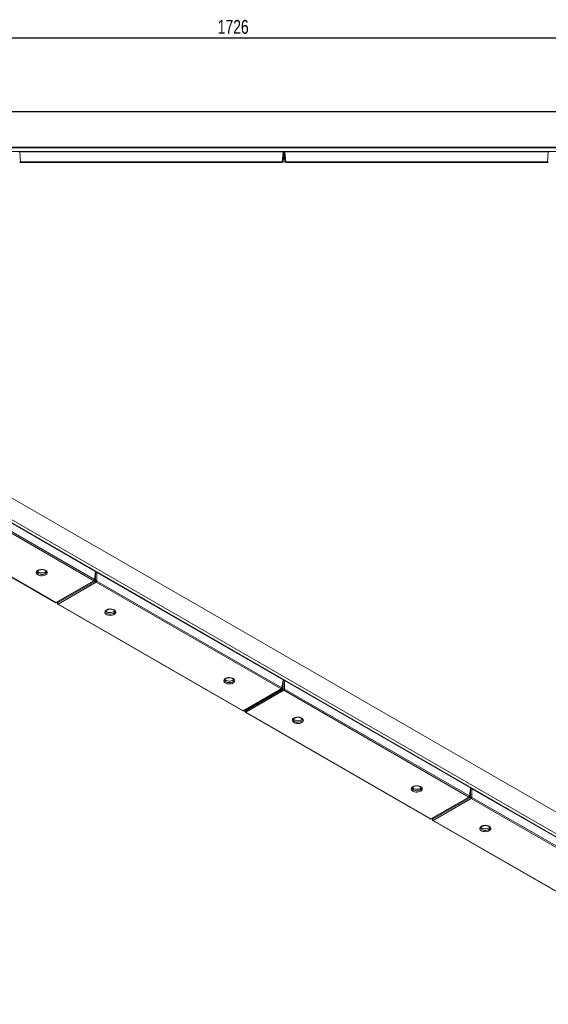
# Model space of a CAD drawing. Header units: millimetres. Extents: x 14 to 402, y 54 to 274.
# Tile 4 of 6: x 172 to 287, y 61 to 274. Entities that reach past the tile are written whole.
import ezdxf

# ---------------------------------------------------------------- set-up
doc = ezdxf.new("R2010")
doc.units = ezdxf.units.MM
doc.layers.add('SLD-0', color=179, linetype='Continuous')
doc.styles.add('SLDTEXTSTYLE0', font='TXT', dxfattribs={"width": 0.75})
doc.dimstyles.new('SLDDIMSTYLE1', dxfattribs={"dimtxt": 3, "dimasz": 3.302, "dimexe": 0, "dimexo": 0.0625, "dimgap": 0.75, "dimtad": 1, "dimdec": 1, "dimlfac": 5, "dimrnd": 1e-09, "dimzin": 12, "dimdsep": 46, "dimtxsty": 'SLDTEXTSTYLE0', "dimsah": 1, "dimcen": 0.09, "dimadec": 0, "dimazin": 3, "dimtfac": 1, "dimtdec": 1, "dimtofl": 0, "dimtmove": 0, "dimatfit": 3, "dimfxl": 0, "dimfrac": 2, "dimtolj": 1, "dimtzin": 12, "dimarcsym": 0})

# ---------------------------------------------------------------- blocks, each defined once
blk = doc.blocks.new('_D_3')
at = {"layer": 'SLD-0'}
for p, q in [((57.11, 255), (57.11, 270.97)), ((402.31, 255), (402.31, 270.97)), ((57.11, 269.97), (402.31, 269.97))]:
    blk.add_line(p, q, dxfattribs=at)
for points in [[(57.11, 269.97), (60.41, 269.46), (60.41, 270.48)], [(402.31, 269.97), (399.01, 270.48), (399.01, 269.46)]]:
    blk.add_solid(points, dxfattribs=at)
at = {"layer": 'SLD-0', "insert": (215.37, 273.84), "char_height": 3, "attachment_point": 1, "style": 'SLDTEXTSTYLE0'}
blk.add_mtext('1726', dxfattribs=at)

msp = doc.modelspace()

# ---------------------------------------------------------------- linework, layer by layer
at = {"color": 8, "linetype": 'Continuous', "lineweight": 15}
for p, q in [((71.428, 253.902), (388.065, 253.902)), ((340.115, 72.487), (116.268, 201.711)), ((188.933, 152.282), (188.933, 153.852)), ((189.022, 154.192), (188.987, 154.211)), ((180.674, 147.762), (180.709, 147.534)), ((229.521, 128.851), (229.521, 130.421)), ((229.61, 130.761), (229.575, 130.781)), ((221.262, 124.331), (221.297, 124.103)), ((270.109, 105.42), (270.109, 106.99)), ((270.198, 107.33), (270.163, 107.35)), ((261.85, 100.9), (261.884, 100.672))]:
    msp.add_line(p, q, dxfattribs=at)
at = {"color": 7, "linetype": 'Continuous', "lineweight": 15}
for p, q in [((71.498, 254.002), (388.059, 254.002)), ((57.509, 246.242), (401.909, 246.242)), ((401.909, 246.142), (57.509, 246.142)), ((57.509, 245.342), (401.909, 245.342)), ((172.508, 245.242), (172.282, 245.242)), ((172.508, 245.242), (172.693, 243.124)), ((229.509, 245.242), (172.508, 245.242)), ((229.324, 243.124), (229.509, 245.242)), ((229.509, 245.242), (229.682, 245.242)), ((229.709, 245.242), (229.523, 243.124)), ((229.908, 245.242), (229.682, 245.242)), ((229.894, 243.124), (229.709, 245.242)), ((229.908, 245.242), (230.093, 243.124)), ((286.909, 245.242), (229.908, 245.242)), ((286.724, 243.124), (286.909, 245.242)), ((286.909, 245.242), (287.082, 245.242)), ((172.693, 243.124), (229.324, 243.124)), ((172.693, 243.124), (172.693, 242.942)), ((229.324, 242.942), (172.693, 242.942)), ((229.324, 242.942), (229.324, 243.124)), ((230.093, 243.124), (286.724, 243.124)), ((230.093, 243.124), (230.093, 242.942)), ((286.724, 242.942), (230.093, 242.942)), ((286.724, 242.942), (286.724, 243.124)), ((351.405, 61.3), (107.877, 201.886)), ((351.426, 61.254), (107.898, 201.84)), ((107.898, 201.187), (351.426, 60.601)), ((340.096, 72.532), (116.247, 201.758)), ((188.933, 154.325), (148.627, 177.593)), ((188.53, 152.365), (148.486, 175.482)), ((148.627, 175.713), (188.671, 152.596)), ((140.162, 170.724), (180.206, 147.607)), ((140.262, 170.734), (180.306, 147.617)), ((178.265, 154.284), (178.265, 154.296)), ((188.671, 152.596), (188.933, 154.325)), ((188.728, 152.498), (188.991, 154.233)), ((189.215, 154.162), (189.215, 152.282)), ((229.521, 130.894), (189.215, 154.162)), ((180.306, 147.617), (188.53, 152.365)), ((180.406, 147.607), (188.63, 152.355)), ((180.709, 147.534), (188.933, 152.282)), ((189.074, 152.051), (180.85, 147.303)), ((229.118, 128.934), (189.074, 152.051)), ((189.215, 152.282), (229.259, 129.165)), ((180.608, 147.724), (180.652, 147.437)), ((180.75, 147.293), (220.794, 124.176)), ((180.85, 147.303), (220.894, 124.186)), ((193.114, 145.711), (193.114, 145.723)), ((218.853, 130.853), (218.853, 130.865)), ((229.259, 129.165), (229.521, 130.894)), ((229.316, 129.068), (229.579, 130.802)), ((229.803, 130.731), (229.803, 128.851)), ((270.109, 107.463), (229.803, 130.731)), ((220.894, 124.186), (229.118, 128.934)), ((220.994, 124.176), (229.218, 128.924)), ((221.297, 124.103), (229.521, 128.851)), ((229.662, 128.62), (221.437, 123.872)), ((269.706, 105.503), (229.662, 128.62)), ((229.803, 128.851), (269.847, 105.734)), ((221.196, 124.293), (221.24, 124.006)), ((221.337, 123.863), (261.382, 100.746)), ((221.437, 123.872), (261.482, 100.755)), ((233.702, 122.281), (233.702, 122.292)), ((259.441, 107.422), (259.441, 107.434)), ((269.847, 105.734), (270.109, 107.463)), ((269.904, 105.637), (270.167, 107.371)), ((270.391, 107.3), (270.391, 105.42)), ((310.697, 84.032), (270.391, 107.3)), ((261.482, 100.755), (269.706, 105.503)), ((261.582, 100.746), (269.806, 105.493)), ((261.884, 100.672), (270.109, 105.42)), ((270.25, 105.189), (262.025, 100.442)), ((310.294, 82.072), (270.25, 105.189)), ((270.391, 105.42), (310.435, 82.303)), ((261.784, 100.862), (261.828, 100.575)), ((261.925, 100.432), (301.97, 77.315)), ((262.025, 100.442), (302.07, 77.325)), ((274.29, 98.85), (274.29, 98.862))]:
    msp.add_line(p, q, dxfattribs=at)
at = {"color": 7, "linetype": 'Continuous', "lineweight": 15, "flags": 128}
for points in [[(178.114, 154.61), (178.298, 154.473), (178.418, 154.314), (178.465, 154.142), (178.436, 153.969), (178.334, 153.806), (178.165, 153.662), (177.94, 153.547), (177.672, 153.469), (177.378, 153.431), (177.077, 153.436), (176.789, 153.485), (176.53, 153.573), (176.317, 153.696), (176.164, 153.845), (176.08, 154.012), (176.071, 154.186), (176.136, 154.355), (176.273, 154.51), (176.472, 154.64), (176.72, 154.738), (177.003, 154.796), (177.303, 154.813), (177.6, 154.786), (177.876, 154.717), (178.114, 154.61)], [(176.311, 154.438), (176.335, 154.399), (176.468, 154.262), (176.661, 154.15), (176.898, 154.073), (177.163, 154.036), (177.435, 154.041), (177.695, 154.089), (177.922, 154.175), (178.101, 154.294), (178.214, 154.429)], [(192.963, 146.038), (193.147, 145.901), (193.267, 145.741), (193.314, 145.57), (193.286, 145.397), (193.184, 145.234), (193.015, 145.09), (192.789, 144.975), (192.521, 144.896), (192.227, 144.858), (191.927, 144.864), (191.638, 144.912), (191.379, 145.001), (191.166, 145.124), (191.013, 145.273), (190.929, 145.44), (190.92, 145.613), (190.985, 145.783), (191.122, 145.937), (191.321, 146.068), (191.57, 146.165), (191.853, 146.224), (192.152, 146.241), (192.449, 146.213), (192.725, 146.144), (192.963, 146.038)], [(191.16, 145.865), (191.184, 145.826), (191.318, 145.689), (191.51, 145.578), (191.748, 145.501), (192.012, 145.464), (192.284, 145.469), (192.544, 145.517), (192.772, 145.603), (192.951, 145.721), (193.064, 145.856)], [(218.702, 131.179), (218.886, 131.042), (219.005, 130.883), (219.053, 130.711), (219.024, 130.538), (218.922, 130.375), (218.753, 130.231), (218.528, 130.117), (218.26, 130.038), (217.966, 130), (217.665, 130.005), (217.377, 130.054), (217.118, 130.142), (216.905, 130.265), (216.752, 130.414), (216.668, 130.581), (216.658, 130.755), (216.724, 130.924), (216.861, 131.079), (217.06, 131.209), (217.308, 131.307), (217.591, 131.366), (217.891, 131.382), (218.188, 131.355), (218.464, 131.286), (218.702, 131.179)], [(216.899, 131.007), (216.923, 130.968), (217.056, 130.831), (217.249, 130.719), (217.486, 130.642), (217.751, 130.605), (218.023, 130.611), (218.283, 130.658), (218.51, 130.744), (218.689, 130.863), (218.802, 130.998)], [(233.551, 122.607), (233.735, 122.47), (233.855, 122.31), (233.902, 122.139), (233.873, 121.966), (233.772, 121.803), (233.603, 121.659), (233.377, 121.544), (233.109, 121.465), (232.815, 121.428), (232.515, 121.433), (232.226, 121.481), (231.967, 121.57), (231.754, 121.693), (231.601, 121.842), (231.517, 122.009), (231.508, 122.182), (231.573, 122.352), (231.71, 122.507), (231.909, 122.637), (232.158, 122.734), (232.441, 122.793), (232.74, 122.81), (233.037, 122.782), (233.313, 122.713), (233.551, 122.607)], [(231.748, 122.434), (231.772, 122.395), (231.906, 122.258), (232.098, 122.147), (232.336, 122.07), (232.6, 122.033), (232.872, 122.038), (233.132, 122.086), (233.36, 122.172), (233.539, 122.291), (233.652, 122.426)], [(259.29, 107.748), (259.474, 107.611), (259.593, 107.452), (259.64, 107.28), (259.612, 107.107), (259.51, 106.944), (259.341, 106.8), (259.116, 106.686), (258.848, 106.607), (258.554, 106.569), (258.253, 106.574), (257.964, 106.623), (257.706, 106.711), (257.493, 106.834), (257.34, 106.983), (257.256, 107.15), (257.246, 107.324), (257.312, 107.493), (257.449, 107.648), (257.647, 107.778), (257.896, 107.876), (258.179, 107.935), (258.479, 107.951), (258.776, 107.924), (259.052, 107.855), (259.29, 107.748)], [(257.487, 107.576), (257.511, 107.537), (257.644, 107.4), (257.837, 107.289), (258.074, 107.211), (258.339, 107.174), (258.611, 107.18), (258.871, 107.227), (259.098, 107.313), (259.277, 107.432), (259.39, 107.567)], [(274.139, 99.176), (274.323, 99.039), (274.443, 98.88), (274.49, 98.708), (274.461, 98.535), (274.36, 98.372), (274.19, 98.228), (273.965, 98.113), (273.697, 98.035), (273.403, 97.997), (273.103, 98.002), (272.814, 98.051), (272.555, 98.139), (272.342, 98.262), (272.189, 98.411), (272.105, 98.578), (272.096, 98.751), (272.161, 98.921), (272.298, 99.076), (272.497, 99.206), (272.746, 99.304), (273.029, 99.362), (273.328, 99.379), (273.625, 99.352), (273.901, 99.283), (274.139, 99.176)], [(272.336, 99.003), (272.36, 98.964), (272.494, 98.827), (272.686, 98.716), (272.923, 98.639), (273.188, 98.602), (273.46, 98.607), (273.72, 98.655), (273.948, 98.741), (274.126, 98.86), (274.24, 98.995)]]:
    msp.add_lwpolyline(points, dxfattribs=at)
at = {"color": 8, "linetype": 'Continuous', "lineweight": 15, "flags": 128}
for points in [[(176.265, 154.281), (176.27, 154.225), (176.335, 154.072), (176.468, 153.935), (176.661, 153.824), (176.898, 153.747), (177.163, 153.709), (177.435, 153.715), (177.695, 153.762), (177.922, 153.849), (178.101, 153.967), (178.218, 154.109), (178.265, 154.264), (178.265, 154.284)], [(191.114, 145.709), (191.12, 145.652), (191.184, 145.5), (191.318, 145.363), (191.51, 145.251), (191.748, 145.174), (192.012, 145.137), (192.284, 145.143), (192.544, 145.19), (192.772, 145.276), (192.951, 145.395), (193.068, 145.537), (193.114, 145.692), (193.114, 145.711)], [(216.853, 130.85), (216.858, 130.794), (216.923, 130.641), (217.056, 130.504), (217.249, 130.393), (217.486, 130.316), (217.751, 130.279), (218.023, 130.284), (218.283, 130.331), (218.51, 130.418), (218.689, 130.536), (218.806, 130.678), (218.853, 130.833), (218.853, 130.853)], [(231.702, 122.278), (231.708, 122.221), (231.772, 122.069), (231.906, 121.932), (232.098, 121.821), (232.336, 121.743), (232.6, 121.706), (232.872, 121.712), (233.132, 121.759), (233.36, 121.845), (233.539, 121.964), (233.656, 122.106), (233.702, 122.261), (233.702, 122.281)], [(257.441, 107.42), (257.446, 107.363), (257.511, 107.21), (257.644, 107.073), (257.837, 106.962), (258.074, 106.885), (258.339, 106.848), (258.611, 106.853), (258.871, 106.901), (259.098, 106.987), (259.277, 107.105), (259.394, 107.247), (259.44, 107.402), (259.441, 107.422)], [(272.29, 98.847), (272.296, 98.791), (272.36, 98.638), (272.494, 98.501), (272.686, 98.39), (272.923, 98.313), (273.188, 98.275), (273.46, 98.281), (273.72, 98.328), (273.948, 98.414), (274.126, 98.533), (274.243, 98.675), (274.29, 98.83), (274.29, 98.85)]]:
    msp.add_lwpolyline(points, dxfattribs=at)
at = {"color": 7, "linetype": 'Continuous', "lineweight": 15}
for centre, radius, start, end in [((172.593, 243.701), 0.585, 260.19743, 279.80257), ((172.693, 243.142), 0.2, 185, 270), ((229.424, 243.701), 0.585, 260.19725, 279.80275), ((229.324, 243.142), 0.2, 270, 355), ((229.993, 243.701), 0.585, 260.19725, 279.80275), ((230.093, 243.142), 0.2, 185, 270), ((286.824, 243.701), 0.585, 260.19743, 279.80257), ((286.724, 243.142), 0.2, 270, 355), ((188.362, 152.626), 0.311, 302.80083, 354.31103), ((188.53, 152.528), 0.2, 299.99731, 351.38371), ((189.074, 151.942), 0.368, 67.47858, 112.52118), ((189.242, 152.312), 0.311, 185.68939, 237.199), ((188.906, 152.312), 0.311, 302.80083, 354.31103), ((180.306, 147.781), 0.2, 240.00269, 299.99731), ((180.85, 147.467), 0.2, 188.61629, 240.00269), ((181.018, 147.565), 0.311, 185.68939, 237.199), ((228.95, 129.195), 0.311, 302.80083, 354.31103), ((229.118, 129.098), 0.2, 299.99731, 351.38371), ((229.662, 128.511), 0.368, 67.47873, 112.52127), ((229.83, 128.882), 0.311, 185.68899, 237.19915), ((229.493, 128.882), 0.311, 302.80083, 354.31103), ((220.894, 124.35), 0.2, 240.00269, 299.99731), ((221.437, 124.036), 0.2, 188.61629, 240.00269), ((221.606, 124.134), 0.311, 185.68899, 237.19915), ((269.538, 105.765), 0.311, 302.80083, 354.31103), ((269.706, 105.667), 0.2, 299.99731, 351.38371), ((270.25, 105.08), 0.368, 67.47858, 112.52118), ((270.418, 105.451), 0.311, 185.68939, 237.199), ((270.081, 105.451), 0.311, 302.80083, 354.31103), ((261.482, 100.919), 0.2, 240.00269, 299.99731), ((262.025, 100.605), 0.2, 188.61629, 240.00269), ((262.194, 100.703), 0.311, 185.68939, 237.199)]:
    msp.add_arc(centre, radius, start, end, dxfattribs=at)
at = {"color": 8, "linetype": 'Continuous', "lineweight": 15}
for centre, radius, start, end in [((188.589, 152.446), 0.0995, 234.02206, 294.66665), ((188.622, 152.501), 0.106, 358.4354, 62.29012), ((180.247, 147.698), 0.0995, 245.3289, 305.98153), ((180.364, 147.698), 0.0995, 234.02206, 294.66665), ((180.755, 147.442), 0.103, 116.6219, 182.65303), ((180.791, 147.381), 0.0969, 244.41344, 306.89699), ((229.177, 129.015), 0.0995, 234.01802, 294.67151), ((229.21, 129.07), 0.106, 358.43538, 62.28972), ((220.835, 124.267), 0.0995, 245.3289, 305.98153), ((220.952, 124.267), 0.0995, 234.01802, 294.67151), ((221.343, 124.011), 0.103, 116.62249, 182.65247), ((221.379, 123.95), 0.0969, 244.41344, 306.89699), ((269.764, 105.584), 0.0995, 234.02206, 294.66665), ((269.797, 105.64), 0.106, 358.4354, 62.29012), ((261.423, 100.836), 0.0995, 245.3289, 305.98153), ((261.54, 100.836), 0.0995, 234.02206, 294.66665), ((261.931, 100.58), 0.103, 116.6219, 182.65303), ((261.967, 100.519), 0.0969, 244.41344, 306.89699)]:
    msp.add_arc(centre, radius, start, end, dxfattribs=at)
at = {"color": 7, "linetype": 'Continuous', "lineweight": 15}
for centre, major_axis, ratio, start_param, end_param in [((188.79, 154.243), (0.202, 0), 0.5729191, 6.1965899, 7.0647854), ((189.074, 154.079), (0.2, 0), 0.5816896, 0.7891963, 2.0418656), ((229.378, 130.812), (0.202, 0), 0.5729191, 6.1965899, 7.0647854), ((229.662, 130.648), (0.2, 0), 0.5816896, 0.7891963, 2.0418656), ((269.966, 107.381), (0.202, 0), 0.5729191, 6.1965899, 7.0647854), ((270.25, 107.217), (0.2, 0), 0.5816896, 0.7891963, 2.0418656)]:
    msp.add_ellipse(centre, major_axis=major_axis, ratio=ratio, start_param=start_param, end_param=end_param, dxfattribs=at)
for points, knots in [([(176.268, 154.283), (176.27, 154.31), (176.273, 154.364), (176.336, 154.464), (176.454, 154.569), (176.629, 154.663), (176.843, 154.733), (177.084, 154.773), (177.338, 154.781), (177.587, 154.754), (177.811, 154.697), (177.946, 154.639), (178.006, 154.605), (178.014, 154.6)], [0, 0, 0, 0, 0.0978482, 0.1929128, 0.2952815, 0.3939767, 0.4926508, 0.5922315, 0.6925149, 0.7929685, 0.8928421, 0.9859773, 1, 1, 1, 1]), ([(178.014, 154.6), (178.04, 154.584), (178.118, 154.536), (178.206, 154.449), (178.258, 154.36), (178.26, 154.312), (178.261, 154.291)], [0, 0, 0, 0, 0.1588828, 0.4618827, 0.7663699, 1, 1, 1, 1]), ([(191.117, 145.71), (191.119, 145.738), (191.122, 145.792), (191.185, 145.891), (191.303, 145.997), (191.478, 146.091), (191.692, 146.161), (191.933, 146.201), (192.187, 146.208), (192.437, 146.182), (192.66, 146.124), (192.795, 146.066), (192.855, 146.032), (192.863, 146.028)], [0, 0, 0, 0, 0.0978475, 0.192912, 0.2952811, 0.3939762, 0.4926506, 0.5922307, 0.6925149, 0.7929674, 0.8928421, 0.9859773, 1, 1, 1, 1]), ([(192.863, 146.028), (192.89, 146.012), (192.967, 145.964), (193.055, 145.876), (193.107, 145.788), (193.11, 145.74), (193.11, 145.719)], [0, 0, 0, 0, 0.1588791, 0.4618859, 0.7663699, 1, 1, 1, 1]), ([(216.856, 130.852), (216.858, 130.879), (216.861, 130.933), (216.924, 131.033), (217.042, 131.138), (217.217, 131.232), (217.431, 131.302), (217.672, 131.342), (217.926, 131.35), (218.175, 131.323), (218.399, 131.266), (218.534, 131.208), (218.594, 131.174), (218.602, 131.169)], [0, 0, 0, 0, 0.09784777, 0.19291197, 0.29528099, 0.39397608, 0.49265043, 0.59223016, 0.69251408, 0.79296758, 0.89284157, 0.98597697, 1, 1, 1, 1]), ([(218.602, 131.169), (218.628, 131.153), (218.705, 131.105), (218.794, 131.018), (218.846, 130.929), (218.848, 130.881), (218.849, 130.86)], [0, 0, 0, 0, 0.1588787, 0.4618847, 0.7663712, 1, 1, 1, 1]), ([(231.705, 122.28), (231.707, 122.307), (231.71, 122.361), (231.773, 122.46), (231.891, 122.566), (232.066, 122.66), (232.28, 122.73), (232.521, 122.77), (232.775, 122.778), (233.025, 122.751), (233.248, 122.694), (233.383, 122.635), (233.443, 122.602), (233.451, 122.597)], [0, 0, 0, 0, 0.0978476, 0.1929119, 0.2952809, 0.3939761, 0.4926505, 0.5922302, 0.6925142, 0.7929675, 0.8928418, 0.9859773, 1, 1, 1, 1]), ([(233.451, 122.597), (233.477, 122.581), (233.555, 122.533), (233.643, 122.445), (233.695, 122.357), (233.697, 122.309), (233.698, 122.288)], [0, 0, 0, 0, 0.1588795, 0.4618844, 0.7663714, 1, 1, 1, 1]), ([(257.444, 107.421), (257.446, 107.448), (257.449, 107.502), (257.511, 107.602), (257.63, 107.707), (257.805, 107.801), (258.019, 107.871), (258.26, 107.912), (258.514, 107.919), (258.763, 107.892), (258.987, 107.835), (259.122, 107.777), (259.182, 107.743), (259.19, 107.739)], [0, 0, 0, 0, 0.0978474, 0.1929118, 0.2952807, 0.3939758, 0.4926501, 0.59223, 0.6925141, 0.7929676, 0.892841, 0.9859773, 1, 1, 1, 1]), ([(259.19, 107.739), (259.216, 107.722), (259.293, 107.674), (259.382, 107.587), (259.434, 107.498), (259.436, 107.45), (259.437, 107.43)], [0, 0, 0, 0, 0.158876, 0.4618839, 0.7663691, 1, 1, 1, 1]), ([(272.293, 98.849), (272.295, 98.876), (272.298, 98.93), (272.361, 99.03), (272.479, 99.135), (272.654, 99.229), (272.868, 99.299), (273.109, 99.339), (273.363, 99.347), (273.612, 99.32), (273.836, 99.263), (273.971, 99.204), (274.031, 99.171), (274.039, 99.166)], [0, 0, 0, 0, 0.0978481, 0.1929114, 0.2952807, 0.3939757, 0.4926502, 0.5922297, 0.692513, 0.7929664, 0.8928398, 0.9859773, 1, 1, 1, 1]), ([(274.039, 99.166), (274.065, 99.15), (274.143, 99.102), (274.231, 99.014), (274.283, 98.926), (274.285, 98.878), (274.286, 98.857)], [0, 0, 0, 0, 0.1588764, 0.461885, 0.7663739, 1, 1, 1, 1])]:
    msp.add_open_spline(points, degree=3, knots=knots, dxfattribs=at)

# ---------------------------------------------------------------- dimensions: what is measured, and where the dimension line sits
at = {"layer": 'SLD-0'}
dim = msp.add_linear_dim(base=(402.309, 269.971), p1=(57.109, 254.002), p2=(402.309, 254.002), angle=0, dimstyle='SLDDIMSTYLE1', dxfattribs=at)
dim.commit()
dim.dimension.update_dxf_attribs({"geometry": '_D_3', "text_midpoint": (219.8, 269.971), "dimtype": 160})

doc.saveas('drawing.dxf')
